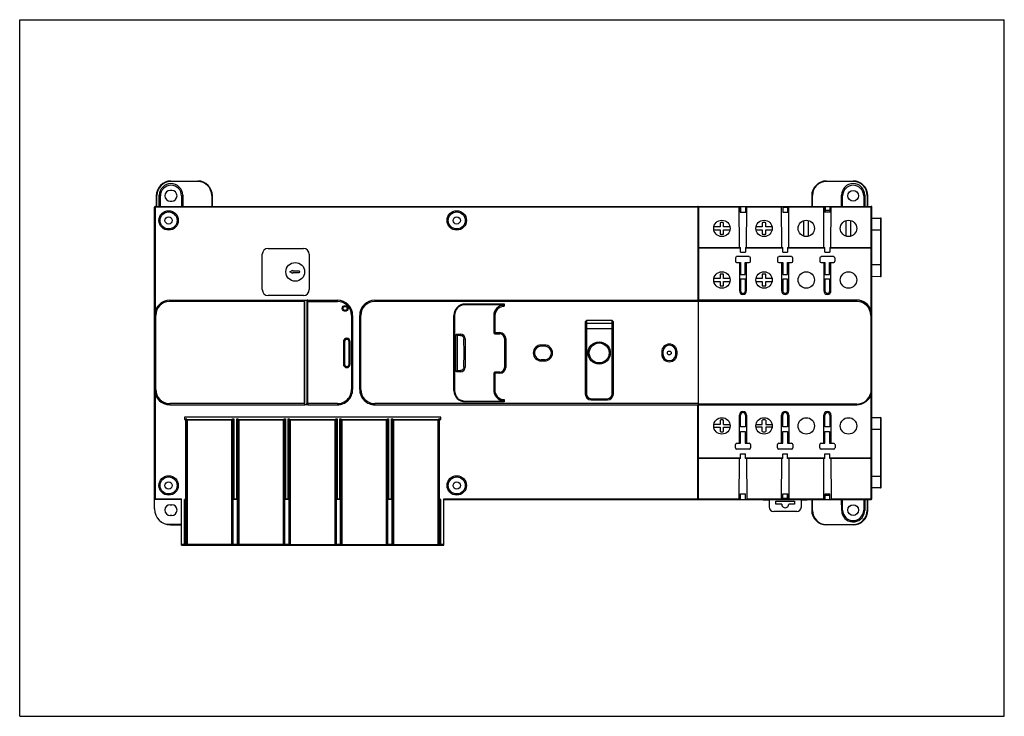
# Model space of a CAD drawing. Header units: millimetres. Extents: x 0 to 420, y 0 to 297.
import ezdxf

# ---------------------------------------------------------------- set-up
doc = ezdxf.new("R2010")
doc.units = ezdxf.units.MM
doc.header["$LTSCALE"] = 23.1
doc.layers.get('0').update_dxf_attribs({"linetype": 'CONTINUOUS'})

msp = doc.modelspace()

# ---------------------------------------------------------------- linework, layer by layer
at = {"color": 7, "linetype": 'Continuous'}
for p, q in [((0, 0), (0, 297)), ((0, 297), (420, 297)), ((420, 0), (420, 297)), ((64.53, 228.22), (75.93, 228.22)), ((344.13, 228.22), (355.53, 228.22)), ((64.83, 224.22), (64.23, 224.22)), ((58.23, 221.92), (58.23, 217.42)), ((59.51, 217.42), (59.53, 222.13)), ((59.53, 222.13), (60.03, 221.92)), ((60.02, 217.42), (60.03, 221.92)), ((64.23, 219.62), (64.83, 219.62)), ((69.54, 222.13), (69.04, 221.92)), ((69.04, 221.92), (69.05, 217.42)), ((69.54, 222.13), (69.55, 217.42)), ((82.23, 217.42), (82.23, 221.92)), ((337.83, 221.92), (337.83, 217.42)), ((350.51, 217.42), (350.53, 222.13)), ((350.53, 222.13), (351.03, 221.92)), ((351.02, 217.42), (351.03, 221.92)), ((360.54, 222.13), (360.04, 221.92)), ((360.04, 221.92), (360.05, 217.42)), ((360.54, 222.13), (360.55, 217.42)), ((361.83, 217.42), (361.83, 221.92)), ((57.53, 88.42), (57.53, 217.12)), ((57.83, 217.42), (363.23, 217.42)), ((289.23, 217.12), (289.24, 177.41)), ((289.53, 217.12), (289.53, 177.43)), ((307.03, 199.92), (306.97, 217.42)), ((307.36, 217.42), (307.36, 214.92)), ((307.36, 214.92), (309.7, 214.92)), ((307.52, 217.42), (307.52, 214.92)), ((309.55, 217.42), (309.55, 214.92)), ((309.7, 217.42), (309.7, 214.92)), ((310.03, 199.92), (310.1, 217.42)), ((325.03, 199.92), (324.97, 217.42)), ((325.54, 217.42), (325.54, 214.92)), ((327.53, 216.92), (325.54, 216.92)), ((325.54, 214.92), (327.7, 214.92)), ((327.53, 217.42), (327.53, 214.92)), ((327.7, 217.42), (327.7, 214.92)), ((328.03, 199.92), (328.1, 217.42)), ((343.03, 199.92), (342.97, 217.42)), ((343.36, 217.42), (343.36, 214.92)), ((345.7, 214.92), (343.36, 214.92)), ((343.52, 217.42), (343.52, 214.92)), ((345.55, 215.62), (343.52, 215.62)), ((345.55, 217.42), (345.55, 214.92)), ((345.7, 217.42), (345.7, 214.92)), ((346.03, 199.92), (346.1, 217.42)), ((363.53, 92.72), (363.53, 217.12)), ((298.78, 210.46), (298.78, 208.62)), ((300.28, 208.62), (300.28, 210.46)), ((316.78, 210.46), (316.78, 208.62)), ((318.28, 208.62), (318.28, 210.46)), ((334.37, 211.32), (334.37, 204.73)), ((336.37, 211.42), (336.37, 204.63)), ((352.37, 211.32), (352.37, 204.73)), ((354.37, 211.42), (354.37, 204.63)), ((363.53, 212.42), (367.23, 212.42)), ((367.53, 187.76), (367.53, 212.12)), ((298.78, 208.62), (296.09, 208.62)), ((296.09, 207.42), (298.78, 207.42)), ((298.78, 207.42), (298.78, 205.59)), ((302.98, 208.62), (300.28, 208.62)), ((300.28, 207.42), (302.98, 207.42)), ((300.28, 205.59), (300.28, 207.42)), ((316.78, 208.62), (314.09, 208.62)), ((314.09, 207.42), (316.78, 207.42)), ((316.78, 207.42), (316.78, 205.59)), ((320.98, 208.62), (318.28, 208.62)), ((318.28, 207.42), (320.98, 207.42)), ((318.28, 205.59), (318.28, 207.42)), ((105.95, 199.48), (121.04, 199.48)), ((289.53, 199.92), (307.51, 199.92)), ((307.51, 197.9), (307.51, 199.92)), ((307.51, 197.9), (309.56, 197.9)), ((309.56, 199.92), (325.51, 199.92)), ((309.56, 199.92), (309.56, 197.9)), ((325.51, 197.9), (325.51, 199.92)), ((325.51, 197.9), (327.56, 197.9)), ((327.56, 199.92), (343.51, 199.92)), ((327.56, 199.92), (327.56, 197.9)), ((343.51, 197.9), (343.51, 199.92)), ((343.51, 197.9), (345.56, 197.9)), ((345.56, 199.92), (363.23, 199.92)), ((345.56, 199.92), (345.56, 197.9)), ((103.45, 181.9), (103.45, 196.98)), ((123.54, 196.98), (123.54, 181.9)), ((305.29, 195.42), (305.29, 194)), ((311.23, 195.97), (305.83, 195.97)), ((305.83, 193.46), (307, 193.46)), ((307, 193.46), (307.5, 193.46)), ((307, 193.46), (307, 181.4)), ((307.5, 193.46), (307.5, 188.37)), ((309.5, 193.46), (310.07, 193.46)), ((309.5, 188.37), (309.5, 193.46)), ((310.07, 193.46), (311.23, 193.46)), ((310.07, 181.4), (310.07, 193.46)), ((311.78, 194), (311.78, 195.42)), ((323.29, 195.42), (323.29, 194)), ((329.23, 195.97), (323.83, 195.97)), ((323.83, 193.46), (325, 193.46)), ((325, 193.46), (325.5, 193.46)), ((325, 193.46), (325, 181.4)), ((325.5, 193.46), (325.5, 188.37)), ((327.5, 193.46), (328.07, 193.46)), ((327.5, 188.37), (327.5, 193.46)), ((328.07, 193.46), (329.23, 193.46)), ((328.07, 181.4), (328.07, 193.46)), ((329.78, 194), (329.78, 195.42)), ((341.29, 195.42), (341.29, 194)), ((347.23, 195.97), (341.83, 195.97)), ((341.83, 193.46), (343, 193.46)), ((343, 193.46), (343.5, 193.46)), ((343, 193.46), (343, 181.4)), ((343.5, 193.46), (343.5, 188.37)), ((345.5, 193.46), (346.07, 193.46)), ((345.5, 188.37), (345.5, 193.46)), ((346.07, 193.46), (347.23, 193.46)), ((346.07, 181.4), (346.07, 193.46)), ((347.78, 194), (347.78, 195.42)), ((115.21, 189.48), (116.54, 190.23)), ((116.54, 188.73), (115.21, 189.48)), ((116.54, 189.73), (116.54, 190.23)), ((119.25, 189.73), (116.54, 189.73)), ((116.54, 188.73), (116.54, 189.23)), ((116.54, 189.23), (119.25, 189.23)), ((367.24, 192.46), (367.24, 187.48)), ((298.78, 186.62), (296.09, 186.62)), ((296.09, 185.42), (298.78, 185.42)), ((298.78, 188.46), (298.78, 186.62)), ((298.78, 185.42), (298.78, 183.59)), ((300.28, 186.62), (300.28, 188.46)), ((302.98, 186.62), (300.28, 186.62)), ((300.28, 185.42), (302.98, 185.42)), ((300.28, 183.59), (300.28, 185.42)), ((307.5, 188.37), (309.5, 188.37)), ((309.57, 186.44), (307.5, 186.44)), ((307.5, 186.44), (307.5, 181.4)), ((309.57, 181.4), (309.57, 186.44)), ((316.78, 186.62), (314.09, 186.62)), ((314.09, 185.42), (316.78, 185.42)), ((316.78, 188.46), (316.78, 186.62)), ((316.78, 185.42), (316.78, 183.59)), ((318.28, 186.62), (318.28, 188.46)), ((320.98, 186.62), (318.28, 186.62)), ((318.28, 185.42), (320.98, 185.42)), ((318.28, 183.59), (318.28, 185.42)), ((325.5, 188.37), (327.5, 188.37)), ((327.57, 186.44), (325.5, 186.44)), ((325.5, 186.44), (325.5, 181.4)), ((327.57, 181.4), (327.57, 186.44)), ((343.5, 188.37), (345.5, 188.37)), ((345.57, 186.44), (343.5, 186.44)), ((343.5, 186.44), (343.5, 181.4)), ((345.57, 181.4), (345.57, 186.44)), ((367.24, 187.46), (363.53, 187.42)), ((367.24, 187.48), (367.24, 187.46)), ((64.03, 177.4), (121.56, 177.4)), ((121.04, 179.4), (105.95, 179.4)), ((121.55, 133.3), (121.55, 176.9)), ((121.62, 177.4), (135.53, 177.4)), ((122.54, 176.9), (122.54, 133.3)), ((151.53, 177.4), (357.03, 177.4)), ((357.03, 177.46), (289.53, 177.46)), ((289.53, 92.72), (289.53, 177.4)), ((206.69, 175.49), (190.03, 175.49)), ((206.69, 175.79), (206.69, 174.8)), ((142.03, 170.9), (142.03, 139.3)), ((145.03, 139.3), (145.03, 170.9)), ((185.47, 170.92), (185.47, 138.92)), ((202.21, 170.82), (202.21, 163.59)), ((202.71, 170.82), (202.71, 163.59)), ((241.23, 168.24), (241.73, 168.77)), ((241.23, 168.24), (241.23, 137.42)), ((252.73, 168.77), (241.73, 168.77)), ((241.73, 168.77), (241.73, 137.42)), ((252.73, 137.42), (252.73, 168.77)), ((252.73, 168.77), (253.23, 168.24)), ((253.23, 137.42), (253.23, 168.24)), ((138.06, 159.72), (138.06, 150.12)), ((138.56, 159.72), (138.56, 150.12)), ((140.51, 150.12), (140.51, 159.72)), ((141.01, 150.12), (141.01, 159.72)), ((186.09, 147.22), (186.09, 162.62)), ((186.18, 162.84), (186.21, 162.8)), ((186.18, 162.84), (186.59, 162.42)), ((186.24, 162.77), (186.28, 162.73)), ((186.33, 162.68), (186.37, 162.64)), ((186.39, 162.92), (187.98, 162.92)), ((186.42, 162.59), (186.48, 162.54)), ((186.53, 162.48), (186.59, 162.42)), ((189.98, 160.94), (190.03, 154.92)), ((202.71, 163.59), (204.79, 163.59)), ((202.71, 163.09), (204.79, 163.09)), ((206.8, 161.07), (206.8, 148.77)), ((207.3, 161.07), (207.3, 148.77)), ((223.94, 158.29), (222.44, 158.29)), ((223.94, 157.79), (222.44, 157.79)), ((273.87, 155.42), (273.87, 154.42)), ((274.37, 155.42), (274.37, 154.42)), ((279.9, 154.42), (279.9, 155.42)), ((280.4, 154.42), (280.4, 155.42)), ((190.03, 154.92), (189.98, 148.91)), ((222.44, 152.06), (223.94, 152.06)), ((222.44, 151.56), (223.94, 151.56)), ((186.18, 147.01), (186.59, 147.42)), ((186.18, 147.01), (186.21, 147.04)), ((186.24, 147.08), (186.28, 147.12)), ((186.33, 147.16), (186.37, 147.21)), ((186.42, 147.26), (186.48, 147.31)), ((186.53, 147.37), (186.59, 147.42)), ((187.98, 146.92), (186.39, 146.92)), ((202.21, 146.26), (202.21, 139.51)), ((204.79, 146.76), (202.71, 146.76)), ((202.71, 146.26), (202.71, 139.48)), ((204.79, 146.26), (202.71, 146.26)), ((206.69, 135.02), (206.69, 134.06)), ((243.73, 135.42), (250.73, 135.42)), ((243.73, 134.92), (250.73, 134.92)), ((64.03, 132.8), (121.56, 132.8)), ((121.56, 132.8), (121.62, 132.84)), ((122.62, 132.86), (122.48, 132.86)), ((122.67, 132.86), (122.62, 132.86)), ((135.53, 133.3), (122.84, 133.3)), ((122.84, 132.8), (135.53, 132.8)), ((151.53, 132.8), (357.03, 132.8)), ((190.03, 134.36), (206.69, 134.36)), ((70.28, 127.53), (70.28, 126.57)), ((179.69, 127.53), (70.28, 127.53)), ((70.28, 126.57), (70.89, 126.57)), ((70.89, 72.92), (70.89, 126.82)), ((71.13, 126.82), (70.89, 126.82)), ((71.13, 73.32), (71.13, 126.82)), ((71.13, 126.57), (71.43, 126.27)), ((71.13, 126.57), (90.83, 126.57)), ((71.25, 126.46), (71.28, 126.42)), ((71.32, 126.39), (71.36, 126.35)), ((71.39, 126.31), (71.43, 126.27)), ((90.5, 126.33), (90.43, 126.27)), ((90.83, 73.32), (90.83, 126.82)), ((90.83, 126.82), (91.38, 126.82)), ((91.08, 72.93), (91.08, 126.82)), ((92.59, 126.82), (93.13, 126.82)), ((92.89, 72.92), (92.89, 126.82)), ((93.13, 73.32), (93.13, 126.82)), ((93.13, 126.57), (112.83, 126.57)), ((93.47, 126.33), (93.53, 126.27)), ((112.83, 126.57), (112.53, 126.27)), ((112.58, 126.31), (112.53, 126.27)), ((112.65, 126.39), (112.61, 126.35)), ((112.72, 126.46), (112.68, 126.42)), ((112.83, 73.22), (112.83, 126.82)), ((112.83, 126.82), (113.38, 126.82)), ((113.08, 72.93), (113.08, 126.82)), ((114.59, 126.82), (115.13, 126.82)), ((114.89, 72.92), (114.89, 126.82)), ((115.13, 73.22), (115.13, 126.82)), ((115.13, 126.57), (115.43, 126.27)), ((115.13, 126.57), (134.83, 126.57)), ((115.25, 126.46), (115.28, 126.42)), ((115.32, 126.39), (115.36, 126.35)), ((115.39, 126.31), (115.43, 126.27)), ((134.83, 126.57), (134.53, 126.27)), ((134.58, 126.31), (134.53, 126.27)), ((134.65, 126.39), (134.61, 126.35)), ((134.72, 126.46), (134.68, 126.42)), ((134.83, 73.22), (134.83, 126.82)), ((134.83, 126.82), (135.38, 126.82)), ((135.08, 72.93), (135.08, 126.82)), ((136.59, 126.82), (137.13, 126.82)), ((136.89, 72.92), (136.89, 126.82)), ((137.13, 73.22), (137.13, 126.82)), ((137.13, 126.57), (137.43, 126.27)), ((137.13, 126.57), (156.83, 126.57)), ((137.25, 126.46), (137.28, 126.42)), ((137.32, 126.39), (137.36, 126.35)), ((137.39, 126.31), (137.43, 126.27)), ((156.83, 126.57), (156.53, 126.27)), ((156.58, 126.31), (156.53, 126.27)), ((156.65, 126.39), (156.61, 126.35)), ((156.72, 126.46), (156.68, 126.42)), ((156.83, 73.22), (156.83, 126.82)), ((156.83, 126.82), (157.38, 126.82)), ((157.08, 72.93), (157.08, 126.82)), ((158.59, 126.82), (159.13, 126.82)), ((158.89, 72.92), (158.89, 126.82)), ((159.13, 73.22), (159.13, 126.82)), ((159.13, 126.57), (159.43, 126.27)), ((159.13, 126.57), (178.83, 126.57)), ((159.25, 126.46), (159.28, 126.42)), ((159.32, 126.39), (159.36, 126.35)), ((159.39, 126.31), (159.43, 126.27)), ((178.83, 126.57), (178.53, 126.27)), ((178.58, 126.31), (178.53, 126.27)), ((178.65, 126.39), (178.61, 126.35)), ((178.72, 126.46), (178.68, 126.42)), ((178.83, 73.22), (178.83, 126.82)), ((179.08, 126.82), (178.83, 126.82)), ((179.08, 72.92), (179.08, 126.82)), ((179.08, 126.57), (179.69, 126.57)), ((179.69, 126.57), (179.69, 127.53)), ((298.78, 126.26), (298.78, 124.42)), ((300.28, 124.42), (300.28, 126.26)), ((307, 116.39), (307, 128.44)), ((307.5, 123.41), (307.5, 128.44)), ((309.57, 128.44), (309.57, 123.41)), ((310.07, 128.44), (310.07, 116.39)), ((316.78, 124.42), (316.78, 126.26)), ((318.28, 126.26), (318.28, 124.42)), ((325, 116.39), (325, 128.44)), ((325.5, 123.41), (325.5, 128.44)), ((327.57, 128.44), (327.57, 123.41)), ((328.07, 128.44), (328.07, 116.39)), ((343, 116.39), (343, 128.44)), ((343.5, 123.41), (343.5, 128.44)), ((345.57, 128.44), (345.57, 123.41)), ((346.07, 128.44), (346.07, 116.39)), ((363.53, 127.42), (367.24, 127.39)), ((367.24, 127.39), (367.24, 127.37)), ((367.24, 127.39), (367.24, 122.39)), ((367.53, 97.72), (367.53, 127.09)), ((298.78, 124.42), (296.09, 124.42)), ((296.09, 123.22), (298.78, 123.22)), ((298.78, 123.22), (298.78, 121.39)), ((300.28, 124.42), (302.98, 124.42)), ((300.28, 123.22), (302.98, 123.22)), ((300.28, 121.39), (300.28, 123.22)), ((309.57, 123.41), (307.5, 123.41)), ((314.09, 124.42), (316.78, 124.42)), ((316.78, 123.22), (314.09, 123.22)), ((316.78, 121.39), (316.78, 123.22)), ((318.28, 124.42), (320.98, 124.42)), ((320.98, 123.22), (318.28, 123.22)), ((318.28, 123.22), (318.28, 121.39)), ((327.57, 123.41), (325.5, 123.41)), ((345.57, 123.41), (343.5, 123.41)), ((307.5, 121.48), (309.5, 121.48)), ((307.5, 116.39), (307.5, 121.48)), ((309.5, 121.48), (309.5, 116.39)), ((325.5, 121.48), (327.5, 121.48)), ((325.5, 116.39), (325.5, 121.48)), ((327.5, 121.48), (327.5, 116.39)), ((343.5, 121.48), (345.5, 121.48)), ((343.5, 116.39), (343.5, 121.48)), ((345.5, 121.48), (345.5, 116.39)), ((305.29, 114.42), (305.29, 115.84)), ((305.83, 116.39), (307.5, 116.39)), ((311.23, 113.88), (305.83, 113.88)), ((309.5, 116.39), (311.23, 116.39)), ((311.78, 115.84), (311.78, 114.42)), ((323.29, 114.42), (323.29, 115.84)), ((323.83, 116.39), (325.5, 116.39)), ((329.23, 113.88), (323.83, 113.88)), ((327.5, 116.39), (329.23, 116.39)), ((329.78, 115.84), (329.78, 114.42)), ((341.29, 114.42), (341.29, 115.84)), ((341.83, 116.39), (343.5, 116.39)), ((347.23, 113.88), (341.83, 113.88)), ((345.5, 116.39), (347.23, 116.39)), ((347.78, 115.84), (347.78, 114.42)), ((307.51, 109.92), (289.53, 109.92)), ((306.97, 92.42), (307.03, 109.92)), ((307.51, 111.95), (309.56, 111.95)), ((307.51, 109.92), (307.51, 111.95)), ((309.56, 109.92), (309.56, 111.95)), ((325.51, 109.92), (309.56, 109.92)), ((310.03, 109.92), (310.1, 92.42)), ((324.97, 92.42), (325.03, 109.92)), ((325.51, 111.95), (327.56, 111.95)), ((325.51, 109.92), (325.51, 111.95)), ((327.56, 109.92), (327.56, 111.95)), ((343.51, 109.92), (327.56, 109.92)), ((328.03, 109.92), (328.1, 92.42)), ((342.97, 92.42), (343.03, 109.92)), ((343.51, 111.95), (345.56, 111.95)), ((343.51, 109.92), (343.51, 111.95)), ((345.56, 109.92), (345.56, 111.95)), ((363.23, 109.92), (345.56, 109.92)), ((346.03, 109.92), (346.1, 92.42)), ((367.23, 97.42), (363.53, 97.42)), ((68.98, 92.42), (57.83, 92.42)), ((69.05, 72.92), (68.98, 92.72)), ((70.28, 72.92), (70.28, 92.42)), ((70.89, 92.42), (70.28, 92.42)), ((91.08, 92.42), (91.38, 92.72)), ((92.89, 92.42), (91.08, 92.42)), ((91.2, 92.54), (91.23, 92.57)), ((91.26, 92.61), (91.3, 92.65)), ((91.34, 92.68), (91.38, 92.72)), ((92.89, 92.42), (92.59, 92.72)), ((92.63, 92.68), (92.59, 92.72)), ((113.08, 92.42), (113.38, 92.72)), ((114.89, 92.42), (113.08, 92.42)), ((113.2, 92.54), (113.23, 92.57)), ((113.26, 92.61), (113.3, 92.65)), ((113.34, 92.68), (113.38, 92.72)), ((114.89, 92.42), (114.59, 92.72)), ((114.63, 92.68), (114.59, 92.72)), ((114.71, 92.61), (114.67, 92.64)), ((114.77, 92.54), (114.74, 92.57)), ((135.08, 92.42), (135.38, 92.72)), ((136.89, 92.42), (135.08, 92.42)), ((135.2, 92.54), (135.23, 92.57)), ((135.26, 92.61), (135.3, 92.65)), ((135.34, 92.68), (135.38, 92.72)), ((136.89, 92.42), (136.59, 92.72)), ((136.63, 92.68), (136.59, 92.72)), ((136.71, 92.61), (136.67, 92.64)), ((136.77, 92.54), (136.74, 92.57)), ((157.08, 92.42), (157.38, 92.72)), ((158.89, 92.42), (157.08, 92.42)), ((157.2, 92.54), (157.23, 92.57)), ((157.26, 92.61), (157.3, 92.65)), ((157.34, 92.68), (157.38, 92.72)), ((158.89, 92.42), (158.59, 92.72)), ((158.63, 92.68), (158.59, 92.72)), ((158.71, 92.61), (158.67, 92.64)), ((158.77, 92.54), (158.74, 92.57)), ((179.69, 92.42), (179.08, 92.42)), ((179.69, 72.92), (179.69, 92.42)), ((180.92, 72.92), (180.99, 92.72)), ((180.98, 92.42), (363.23, 92.42)), ((307.52, 94.92), (309.55, 94.92)), ((307.52, 92.42), (307.52, 94.92)), ((309.55, 92.42), (309.55, 94.92)), ((317.15, 92.25), (317.15, 92.42)), ((317.63, 92.42), (317.64, 92.25)), ((319.64, 92.42), (319.64, 89.25)), ((325.54, 94.92), (327.7, 94.92)), ((325.54, 92.42), (325.54, 94.92)), ((327.53, 92.92), (325.54, 92.92)), ((327.53, 92.42), (327.53, 94.92)), ((327.7, 92.42), (327.7, 94.92)), ((333.42, 89.27), (333.42, 92.42)), ((335.42, 92.42), (335.42, 92.26)), ((335.91, 92.25), (335.91, 92.42)), ((337.83, 92.42), (337.83, 87.92)), ((343.52, 94.92), (345.55, 94.92)), ((343.52, 92.42), (343.52, 94.92)), ((343.52, 94.22), (345.55, 94.22)), ((345.55, 92.42), (345.55, 94.92)), ((350.63, 87.76), (350.61, 92.42)), ((351.03, 87.93), (351.02, 92.42)), ((360.05, 92.42), (360.04, 87.93)), ((360.45, 92.42), (360.44, 87.76)), ((361.83, 87.92), (361.83, 92.42)), ((64.23, 90.22), (64.83, 90.22)), ((317.15, 92.25), (319.64, 92.25)), ((322.54, 91.71), (330.54, 91.72)), ((322.54, 90.41), (322.54, 91.71)), ((325.04, 90.41), (322.54, 90.41)), ((330.54, 90.42), (328.04, 90.41)), ((330.54, 91.72), (330.54, 90.42)), ((333.42, 92.28), (335.91, 92.25)), ((64.83, 85.62), (64.23, 85.62)), ((331.44, 87.28), (321.64, 87.25)), ((64.33, 81.62), (69.02, 81.62)), ((355.53, 81.62), (344.13, 81.62)), ((69.05, 72.92), (180.92, 72.92)), ((0, 0), (420, 0))]:
    msp.add_line(p, q, dxfattribs=at)
at = {"color": 9, "linetype": 'Continuous'}
for p, q in [((64.53, 228.22), (64.53, 228.05)), ((75.93, 228.05), (64.53, 228.05)), ((75.93, 228.05), (75.93, 228.22)), ((344.13, 228.22), (344.13, 228.05)), ((355.53, 228.05), (344.13, 228.05)), ((355.53, 228.05), (355.53, 228.22)), ((58.53, 217.42), (58.53, 222.05)), ((81.93, 222.05), (81.93, 217.42)), ((338.13, 217.42), (338.13, 222.05)), ((361.53, 222.05), (361.53, 217.42)), ((306.97, 217.12), (57.54, 217.12)), ((57.83, 217.42), (57.83, 172.85)), ((289.23, 217.12), (289.23, 217.42)), ((324.97, 217.12), (310.1, 217.12)), ((342.97, 217.12), (328.1, 217.12)), ((363.53, 217.12), (346.1, 217.12)), ((363.23, 172.91), (363.23, 217.42)), ((367.23, 212.42), (367.23, 212.4)), ((367.23, 212.42), (367.24, 207.86)), ((363.53, 207.42), (367.53, 207.42)), ((367.24, 207.86), (367.24, 207.42)), ((367.24, 207.42), (367.24, 192.46)), ((307.51, 199.62), (289.53, 199.62)), ((325.51, 199.62), (309.56, 199.62)), ((343.51, 199.62), (327.56, 199.62)), ((363.53, 199.62), (345.56, 199.62)), ((367.24, 192.46), (363.53, 192.42)), ((367.53, 192.46), (367.24, 192.46)), ((64.03, 177.4), (64.03, 176.9)), ((121.55, 176.9), (64.03, 176.9)), ((121.62, 132.84), (121.62, 177.4)), ((122.54, 176.9), (135.53, 176.9)), ((122.62, 177.4), (122.62, 177.3)), ((122.84, 177.07), (122.84, 176.99)), ((122.84, 176.99), (122.84, 176.9)), ((122.84, 133.3), (122.84, 176.9)), ((135.53, 176.9), (135.53, 177.4)), ((151.53, 177.4), (151.53, 176.9)), ((357.03, 176.9), (151.53, 176.9)), ((357.03, 177.42), (357.03, 177.46)), ((357.03, 176.9), (357.03, 177.4)), ((190.03, 175.79), (190.03, 175.49)), ((190.03, 175.79), (206.69, 175.79)), ((58.03, 170.9), (57.53, 170.9)), ((58.03, 139.3), (58.03, 170.9)), ((141.53, 170.9), (141.53, 139.3)), ((142.03, 170.9), (141.53, 170.9)), ((145.53, 170.9), (145.03, 170.9)), ((145.53, 139.3), (145.53, 170.9)), ((185.17, 138.92), (185.17, 170.92)), ((185.47, 170.92), (185.17, 170.92)), ((202.71, 170.82), (202.21, 170.82)), ((363.53, 170.9), (363.03, 170.9)), ((363.03, 170.9), (363.03, 137.74)), ((241.73, 167.57), (241.23, 167.1)), ((253.23, 165.23), (241.23, 165.23)), ((241.73, 167.57), (252.73, 167.57)), ((252.73, 167.57), (253.23, 167.1)), ((138.06, 159.72), (138.56, 159.72)), ((140.51, 159.72), (141.01, 159.72)), ((186.59, 162.42), (186.59, 147.42)), ((187.98, 162.42), (186.59, 162.42)), ((187.98, 162.42), (187.98, 162.92)), ((189.53, 154.92), (189.48, 160.94)), ((189.98, 160.94), (189.48, 160.94)), ((202.71, 163.59), (202.21, 163.59)), ((202.71, 163.59), (202.71, 163.09)), ((204.79, 163.59), (204.79, 163.09)), ((207.3, 161.07), (206.8, 161.07)), ((222.44, 158.29), (222.44, 157.79)), ((223.94, 158.29), (223.94, 157.79)), ((274.37, 155.42), (273.87, 155.42)), ((280.4, 155.42), (279.9, 155.42)), ((189.48, 148.92), (189.53, 154.92)), ((222.44, 152.06), (222.44, 151.56)), ((223.94, 151.56), (223.94, 152.06)), ((273.87, 154.42), (274.37, 154.42)), ((279.9, 154.42), (280.4, 154.42)), ((138.56, 150.12), (138.06, 150.12)), ((141.01, 150.12), (140.51, 150.12)), ((186.59, 147.42), (187.98, 147.42)), ((187.98, 146.92), (187.98, 147.42)), ((189.48, 148.91), (189.98, 148.91)), ((206.8, 148.77), (207.3, 148.77)), ((202.71, 146.26), (202.21, 146.26)), ((202.71, 146.26), (202.71, 146.76)), ((204.79, 146.26), (204.79, 146.76)), ((58.03, 139.3), (57.53, 139.3)), ((142.03, 139.3), (141.53, 139.3)), ((145.53, 139.3), (145.03, 139.3)), ((185.17, 138.92), (185.47, 138.92)), ((57.83, 137.37), (57.83, 92.43)), ((241.73, 137.42), (241.23, 137.42)), ((243.73, 135.42), (243.73, 134.92)), ((250.73, 134.92), (250.73, 135.42)), ((252.73, 137.42), (253.23, 137.42)), ((363.03, 137.74), (363.32, 137.66)), ((363.23, 92.42), (363.23, 137.37)), ((64.03, 132.8), (64.03, 133.3)), ((121.55, 133.3), (64.03, 133.3)), ((122.84, 133.3), (122.54, 133.3)), ((122.62, 132.9), (122.62, 132.86)), ((135.53, 133.3), (135.53, 132.8)), ((151.53, 132.8), (151.53, 133.3)), ((289.53, 133.3), (151.53, 133.3)), ((190.03, 134.36), (190.03, 134.06)), ((206.69, 134.06), (190.03, 134.06)), ((289.23, 92.42), (289.23, 132.8)), ((357.03, 133.1), (289.53, 133.1)), ((357.03, 133.1), (357.03, 132.8)), ((71.43, 126.27), (71.43, 73.32)), ((90.43, 126.27), (71.43, 126.27)), ((90.43, 72.92), (90.43, 126.27)), ((91.38, 126.82), (91.38, 92.72)), ((92.59, 92.72), (92.59, 126.82)), ((93.53, 126.27), (93.53, 72.92)), ((112.53, 126.27), (93.53, 126.27)), ((112.53, 72.92), (112.53, 126.27)), ((113.38, 126.82), (113.38, 92.72)), ((114.59, 92.72), (114.59, 126.82)), ((115.43, 126.27), (115.43, 72.93)), ((134.53, 126.27), (115.43, 126.27)), ((134.53, 72.92), (134.53, 126.27)), ((135.38, 126.82), (135.38, 92.72)), ((136.59, 92.72), (136.59, 126.82)), ((137.43, 126.27), (137.43, 72.93)), ((156.53, 126.27), (137.43, 126.27)), ((156.53, 72.92), (156.53, 126.27)), ((157.38, 126.82), (157.38, 92.72)), ((158.59, 92.72), (158.59, 126.82)), ((159.43, 126.27), (159.43, 72.93)), ((178.53, 126.27), (159.43, 126.27)), ((178.53, 72.92), (178.53, 126.27)), ((363.53, 122.42), (367.24, 122.39)), ((367.24, 122.39), (367.23, 97.44)), ((367.24, 122.39), (367.53, 122.39)), ((289.53, 110.22), (307.51, 110.22)), ((309.56, 110.22), (325.51, 110.22)), ((327.56, 110.22), (343.51, 110.22)), ((345.56, 110.22), (363.53, 110.22)), ((363.53, 102.42), (367.53, 102.42)), ((367.23, 97.44), (367.23, 97.42)), ((57.53, 92.72), (68.98, 92.72)), ((91.38, 92.72), (92.59, 92.72)), ((113.38, 92.72), (114.59, 92.72)), ((135.38, 92.72), (136.59, 92.72)), ((157.38, 92.72), (158.59, 92.72)), ((180.99, 92.72), (306.97, 92.72)), ((310.1, 92.72), (324.97, 92.72)), ((328.1, 92.72), (342.97, 92.72)), ((338.13, 87.8), (338.13, 92.42)), ((346.1, 92.72), (363.53, 92.72)), ((361.53, 92.42), (361.53, 87.8)), ((350.63, 87.76), (351.03, 87.93)), ((360.44, 87.76), (360.04, 87.93)), ((69.02, 81.8), (62.81, 81.8)), ((344.13, 81.8), (355.53, 81.8)), ((344.13, 81.8), (344.13, 81.62)), ((355.53, 81.62), (355.53, 81.8)), ((69.05, 73.32), (70.28, 73.32)), ((71.13, 73.32), (90.83, 73.32)), ((91.08, 73.42), (92.89, 73.42)), ((93.13, 73.32), (112.83, 73.32)), ((113.08, 73.42), (114.89, 73.42)), ((115.13, 73.22), (134.83, 73.22)), ((135.08, 73.42), (136.89, 73.42)), ((137.13, 73.22), (156.83, 73.22)), ((157.08, 73.42), (158.89, 73.42)), ((159.13, 73.22), (178.83, 73.22)), ((179.69, 73.42), (180.92, 73.42))]:
    msp.add_line(p, q, dxfattribs=at)
at = {"color": 7, "linetype": 'Continuous'}
for points in [[(71.13, 126.57), (71.14, 126.57), (71.15, 126.56), (71.16, 126.55), (71.18, 126.53), (71.2, 126.51)], [(112.83, 126.57), (112.83, 126.57), (112.82, 126.56), (112.81, 126.55), (112.79, 126.53), (112.77, 126.51)], [(115.13, 126.57), (115.14, 126.57), (115.15, 126.56), (115.16, 126.55), (115.18, 126.53), (115.2, 126.51)], [(134.83, 126.57), (134.83, 126.57), (134.82, 126.56), (134.81, 126.55), (134.79, 126.53), (134.77, 126.51)], [(137.13, 126.57), (137.14, 126.57), (137.15, 126.56), (137.16, 126.55), (137.18, 126.53), (137.2, 126.51)], [(156.83, 126.57), (156.83, 126.57), (156.82, 126.56), (156.81, 126.55), (156.79, 126.53), (156.77, 126.51)], [(159.13, 126.57), (159.14, 126.57), (159.15, 126.56), (159.16, 126.55), (159.18, 126.53), (159.2, 126.51)], [(178.83, 126.57), (178.83, 126.57), (178.82, 126.56), (178.81, 126.55), (178.79, 126.53), (178.77, 126.51)], [(91.08, 92.42), (91.08, 92.43), (91.09, 92.43), (91.1, 92.45), (91.12, 92.46), (91.14, 92.49)], [(92.77, 92.54), (92.74, 92.57), (92.71, 92.61), (92.67, 92.64)], [(92.89, 92.42), (92.89, 92.43), (92.88, 92.43), (92.87, 92.45), (92.85, 92.46), (92.83, 92.49)], [(113.08, 92.42), (113.08, 92.43), (113.09, 92.43), (113.1, 92.45), (113.12, 92.46), (113.14, 92.49)], [(114.89, 92.42), (114.89, 92.43), (114.88, 92.43), (114.87, 92.45), (114.85, 92.46), (114.83, 92.49)], [(135.08, 92.42), (135.08, 92.43), (135.09, 92.43), (135.1, 92.45), (135.12, 92.46), (135.14, 92.49)], [(136.89, 92.42), (136.89, 92.43), (136.88, 92.43), (136.87, 92.45), (136.85, 92.46), (136.83, 92.49)], [(157.08, 92.42), (157.08, 92.43), (157.09, 92.43), (157.1, 92.45), (157.12, 92.46), (157.14, 92.49)], [(158.89, 92.42), (158.89, 92.43), (158.88, 92.43), (158.87, 92.45), (158.85, 92.46), (158.83, 92.49)]]:
    msp.add_lwpolyline(points, dxfattribs=at)
for centre, radius in [((355.53, 221.92), 2.3), ((63.53, 211.42), 3.64), ((186.43, 211.42), 3.64), ((63.53, 211.42), 1.55), ((186.43, 211.42), 1.55), ((299.53, 208.02), 3.5), ((317.53, 208.02), 3.5), ((335.53, 208.02), 3.5), ((353.53, 208.02), 3.5), ((117.54, 189.48), 4), ((299.53, 186.02), 3.5), ((317.53, 186.02), 3.5), ((335.53, 186.02), 3.5), ((353.53, 186.02), 3.5), ((138.83, 173.92), 1.25), ((138.83, 173.92), 0.85), ((247.19, 154.92), 4.75), ((247.19, 154.92), 4.25), ((277.09, 154.92), 0.802), ((299.53, 123.82), 3.5), ((317.53, 123.82), 3.5), ((335.53, 123.82), 3.5), ((353.53, 123.82), 3.5), ((63.53, 98.42), 3.64), ((186.43, 98.42), 3.64), ((63.53, 98.42), 1.55), ((186.43, 98.42), 1.55), ((355.53, 87.92), 2.3)]:
    msp.add_circle(centre, radius, dxfattribs=at)
at = {"color": 9, "linetype": 'Continuous'}
for centre in [(63.53, 211.42), (186.43, 211.42), (63.53, 98.42), (186.43, 98.42)]:
    msp.add_circle(centre, 4.14, dxfattribs=at)
at = {"color": 7, "linetype": 'Continuous'}
for centre, radius, start, end in [((64.53, 221.92), 6.3, 90, 180), ((64.53, 222.11), 5, 0.2309, 179.7691), ((75.93, 221.92), 6.3, 0, 90), ((344.13, 221.92), 6.3, 90, 180), ((355.53, 222.11), 5, 0.2309, 179.7691), ((355.53, 221.92), 6.3, 0, 90), ((64.53, 221.9), 4.5, 0.2363, 179.7546), ((64.23, 221.92), 2.3, 90, 270), ((64.83, 221.92), 2.3, 270, 90), ((355.53, 221.9), 4.5, 0.2363, 179.7546), ((57.83, 217.12), 0.3, 90, 180), ((289.23, 217.12), 0.3, 0, 90), ((363.23, 217.12), 0.3, 0, 90), ((299.53, 208.02), 2.55, 72.8954, 107.1046), ((317.53, 208.02), 2.55, 72.8954, 107.1046), ((367.23, 212.12), 0.3, 0, 90.0014), ((299.53, 208.02), 2.55, 252.8954, 287.1046), ((317.53, 208.02), 2.55, 252.8954, 287.1046), ((105.95, 196.98), 2.5, 90, 180), ((121.04, 196.98), 2.5, 0, 90), ((363.23, 199.62), 0.3, 0, 90), ((305.83, 195.42), 0.547, 90, 180), ((305.83, 194), 0.547, 180, 270), ((311.23, 195.42), 0.547, 0, 90), ((311.23, 194), 0.547, 270, 360), ((323.83, 195.42), 0.547, 90, 180), ((323.83, 194), 0.547, 180, 270), ((329.23, 195.42), 0.547, 0, 90), ((329.23, 194), 0.547, 270, 360), ((341.83, 195.42), 0.547, 90, 180), ((341.83, 194), 0.547, 180, 270), ((347.23, 195.42), 0.547, 0, 90), ((347.23, 194), 0.547, 270, 360), ((119.25, 189.48), 0.25, 270, 90), ((299.53, 186.02), 2.55, 72.8954, 107.1046), ((317.53, 186.02), 2.55, 72.8954, 107.1046), ((367.23, 187.76), 0.3, 270.5002, 360), ((105.95, 181.9), 2.5, 180, 270), ((121.04, 181.9), 2.5, 270, 360), ((299.53, 186.02), 2.55, 252.8954, 287.1046), ((308.53, 181.4), 1.53, 180, 360), ((308.53, 181.4), 1.03, 180, 360), ((317.53, 186.02), 2.55, 252.8954, 287.1046), ((326.53, 181.4), 1.53, 180, 360), ((326.53, 181.4), 1.03, 180, 360), ((344.53, 181.4), 1.53, 180, 360), ((344.53, 181.4), 1.03, 180, 360), ((64.03, 170.9), 6.5, 90, 180), ((122.84, 177.1), 0.3, 89.9994, 150.5021), ((135.53, 170.9), 6.5, 0, 90), ((151.53, 170.9), 6.5, 90, 180), ((357.03, 170.9), 6.5, 0, 90), ((190.03, 170.92), 4.56, 90, 180), ((206.69, 170.82), 4.47, 90, 180), ((206.69, 170.82), 3.97, 90, 180.024), ((357.05, 170.96), 6.48, 6.3304, 17.5102), ((357.09, 170.97), 6.45, 2.1729, 6.3271), ((357.11, 170.97), 6.43, 0.0003, 2.1704), ((139.53, 159.72), 1.47, 0, 180), ((139.53, 159.72), 0.974, 0, 180), ((187.98, 160.92), 2, 0.5, 90), ((202.71, 163.59), 0.5, 180, 270), ((204.79, 161.07), 2.52, 0, 90), ((204.79, 161.07), 2.02, 0, 90), ((222.44, 154.92), 3.37, 90, 270), ((222.44, 154.92), 2.87, 90, 270), ((223.94, 154.92), 3.37, 270, 90), ((223.94, 154.92), 2.87, 270, 90), ((277.13, 155.42), 3.27, 0, 180), ((277.13, 155.42), 2.77, 0, 180), ((277.13, 154.42), 3.27, 180, 360), ((277.13, 154.42), 2.77, 180, 360), ((139.53, 150.12), 1.47, 180, 360), ((139.53, 150.12), 0.974, 180, 360), ((187.98, 148.92), 2, 270, 359.5), ((204.79, 148.77), 2.52, 270, 360), ((204.79, 148.77), 2.02, 270, 360), ((202.71, 146.26), 0.5, 90, 180), ((64.03, 139.3), 6.5, 179.9979, 269.9978), ((135.53, 139.3), 6.5, 270.0022, 0.0023), ((151.53, 139.3), 6.5, 179.9977, 269.9978), ((190.03, 138.92), 4.56, 180, 270), ((206.69, 139.02), 4.5, 173.8095, 270), ((206.69, 139.02), 4, 173.4336, 270), ((357, 139.31), 6.54, 345.4501, 359.9811), ((243.73, 137.42), 2.5, 180, 270), ((243.73, 137.42), 2, 180, 270), ((250.73, 137.42), 2.5, 270, 360), ((250.73, 137.42), 2, 270, 360), ((357.03, 139.3), 6.5, 270.0034, 345.4084), ((122.6, 64.01), 68.84, 90.0941, 90.2989), ((299.53, 123.82), 2.55, 72.8954, 107.1046), ((308.53, 128.44), 1.53, 0, 180), ((308.53, 128.44), 1.03, 0, 180), ((317.53, 123.82), 2.55, 72.8954, 107.1046), ((326.53, 128.44), 1.53, 0, 180), ((326.53, 128.44), 1.03, 0, 180), ((344.53, 128.44), 1.53, 0, 180), ((344.53, 128.44), 1.03, 0, 180), ((367.23, 127.09), 0.3, 0, 89.4999), ((299.53, 123.82), 2.55, 252.8954, 287.1046), ((317.53, 123.82), 2.55, 252.8954, 287.1046), ((305.83, 115.84), 0.547, 90, 180), ((305.83, 114.42), 0.547, 180, 270), ((311.23, 115.84), 0.547, 0, 90), ((311.23, 114.42), 0.547, 270, 360), ((323.83, 115.84), 0.547, 90, 180), ((323.83, 114.42), 0.547, 180, 270), ((329.23, 115.84), 0.547, 0, 90), ((329.23, 114.42), 0.547, 270, 360), ((341.83, 115.84), 0.547, 90, 180), ((341.83, 114.42), 0.547, 180, 270), ((347.23, 115.84), 0.547, 0, 90), ((347.23, 114.42), 0.547, 270, 360), ((363.23, 110.22), 0.3, 270, 360), ((367.23, 97.72), 0.3, 269.9998, 360), ((57.83, 92.72), 0.3, 180, 270), ((289.23, 92.72), 0.3, 270, 360), ((363.23, 92.72), 0.3, 270, 360), ((64.33, 88.42), 6.8, 180, 270), ((64.23, 87.92), 2.3, 90, 270), ((64.83, 87.92), 2.3, 270, 90), ((321.64, 89.25), 2, 180.004, 270.0011), ((344.13, 87.92), 6.3, 180, 270), ((355.53, 87.78), 4.9, 180.2338, 353.5168), ((355.53, 87.94), 4.5, 180.2363, 359.7546), ((355.53, 87.92), 6.3, 270, 360), ((355.56, 87.78), 4.88, 353.4632, 359.7473), ((71.53, 73.32), 0.4, 180, 270), ((90.43, 73.32), 0.4, 270, 360), ((93.53, 73.32), 0.4, 180, 270), ((112.53, 73.22), 0.3, 270, 360), ((115.43, 73.22), 0.3, 180, 270), ((134.53, 73.22), 0.3, 270, 360), ((137.43, 73.22), 0.3, 180, 270), ((156.53, 73.22), 0.3, 270, 360), ((159.43, 73.22), 0.3, 180, 270), ((178.53, 73.22), 0.3, 270, 360)]:
    msp.add_arc(centre, radius, start, end, dxfattribs=at)
at = {"color": 9, "linetype": 'Continuous'}
for centre, radius, start, end in [((64.54, 222.06), 5.99, 90.0104, 179.9903), ((75.93, 222.06), 5.99, 0.0038, 89.9878), ((344.14, 222.06), 5.99, 90.0104, 179.9903), ((355.53, 222.06), 5.99, 0.0038, 89.9878), ((64.03, 170.9), 6, 90, 180), ((135.53, 170.9), 6, 0, 90), ((151.53, 170.9), 6, 90, 180), ((357.03, 170.9), 6, 0, 90), ((190.03, 170.92), 4.86, 90, 180), ((64.03, 139.3), 6, 179.9916, 269.9984), ((151.53, 139.3), 6, 179.9927, 269.9986), ((190.03, 138.92), 4.86, 180, 270), ((357.03, 139.3), 6.2, 270.0026, 345.4109), ((358.62, 140.52), 5.22, 327.7786, 329.6541), ((184.2, 133.3), 61.36, 179.9952, 180.2975), ((344.14, 87.79), 5.99, 180.0038, 269.9878), ((355.53, 87.79), 5.99, 270.0104, 359.9903)]:
    msp.add_arc(centre, radius, start, end, dxfattribs=at)
at = {"color": 7, "linetype": 'Continuous'}
for centre, major_axis, ratio, start_param, end_param in [((121.56, 176.9), (0, 0.5), 0.017455, 0, 1.570796), ((357.03, 170.96), (0, 6.5), 0.999657, -1.265794, 0), ((121.56, 133.3), (0, 0.5), 0.017455, -4.712389, -3.128715), ((326.54, 90.41), (1.5, 0), 0.999962, -3.141542, 0.000076), ((331.44, 89.27), (1.98, 0), 0.999962, -1.57072, 0.000076)]:
    msp.add_ellipse(centre, major_axis=major_axis, ratio=ratio, start_param=start_param, end_param=end_param, dxfattribs=at)
at = {"color": 9, "linetype": 'Continuous'}
for points, knots in [([(58.53, 222.05), (58.49, 222.05), (58.42, 222.04), (58.31, 222.02), (58.23, 221.97), (58.23, 221.92)], [0, 0, 0, 0, 0.361903, 0.633468, 1, 1, 1, 1]), ([(82.23, 221.92), (82.23, 221.97), (82.15, 222.02), (82.05, 222.04), (81.98, 222.05), (81.93, 222.05)], [0, 0, 0, 0, 0.366532, 0.638097, 1, 1, 1, 1]), ([(338.13, 222.05), (338.09, 222.05), (338.02, 222.04), (337.91, 222.02), (337.83, 221.97), (337.83, 221.92)], [0, 0, 0, 0, 0.361903, 0.633468, 1, 1, 1, 1]), ([(361.83, 221.92), (361.83, 221.97), (361.75, 222.02), (361.65, 222.04), (361.58, 222.05), (361.53, 222.05)], [0, 0, 0, 0, 0.366532, 0.638097, 1, 1, 1, 1]), ([(122.84, 177.4), (122.84, 177.4), (122.84, 177.39), (122.84, 177.38), (122.84, 177.35), (122.84, 177.31), (122.84, 177.26), (122.84, 177.18), (122.84, 177.12), (122.84, 177.07)], [0, 0, 0, 0, 0.017986, 0.070738, 0.156782, 0.274552, 0.421399, 0.59376, 1, 1, 1, 1]), ([(187.98, 162.42), (188.17, 162.42), (188.57, 162.35), (189.06, 162.02), (189.4, 161.52), (189.48, 161.13), (189.48, 160.94)], [0, 0, 0, 0, 0.25005, 0.500058, 0.750016, 1, 1, 1, 1]), ([(189.48, 148.92), (189.48, 148.72), (189.4, 148.33), (189.07, 147.83), (188.57, 147.5), (188.18, 147.42), (187.98, 147.42)], [0, 0, 0, 0, 0.25005, 0.500058, 0.750016, 1, 1, 1, 1]), ([(363.12, 137.88), (363.25, 138.1), (363.46, 138.56), (363.53, 139.06), (363.53, 139.3)], [0, 0, 0, 0, 0.51278, 1, 1, 1, 1]), ([(122.84, 132.98), (122.84, 132.95), (122.84, 132.91), (122.84, 132.86), (122.84, 132.83), (122.84, 132.81), (122.84, 132.81), (122.84, 132.8), (122.84, 132.8)], [0, 0, 0, 0, 0.421488, 0.737184, 0.8505, 0.9327, 0.982831, 1, 1, 1, 1]), ([(337.83, 87.92), (337.83, 87.88), (337.91, 87.83), (338.02, 87.8), (338.09, 87.8), (338.13, 87.8)], [0, 0, 0, 0, 0.366532, 0.638097, 1, 1, 1, 1]), ([(361.53, 87.8), (361.58, 87.8), (361.65, 87.8), (361.75, 87.83), (361.83, 87.88), (361.83, 87.92)], [0, 0, 0, 0, 0.361903, 0.633468, 1, 1, 1, 1]), ([(71.43, 73.32), (71.43, 73.26), (71.44, 73.15), (71.46, 73.04), (71.48, 72.99)], [0, 0, 0, 0, 0.564866, 1, 1, 1, 1]), ([(71.48, 72.99), (71.48, 72.98), (71.49, 72.95), (71.52, 72.92), (71.53, 72.92)], [0, 0, 0, 0, 0.355679, 1, 1, 1, 1])]:
    msp.add_open_spline(points, degree=3, knots=knots, dxfattribs=at)
at = {"color": 7, "linetype": 'Continuous'}
for points, knots in [([(122.54, 177.1), (122.54, 177.11), (122.55, 177.16), (122.56, 177.21), (122.58, 177.25)], [0, 0, 0, 0, 0.171413, 1, 1, 1, 1]), ([(122.54, 177.09), (122.54, 177.09), (122.54, 177.08), (122.54, 177.07), (122.54, 177.06)], [0, 0, 0, 0, 0.172022, 1, 1, 1, 1]), ([(122.54, 177.06), (122.54, 177.05), (122.54, 176.99), (122.54, 176.94), (122.54, 176.9)], [0, 0, 0, 0, 0.202449, 1, 1, 1, 1]), ([(189.53, 154.92), (189.6, 154.92), (189.69, 154.92), (189.81, 154.93), (189.88, 154.93), (189.94, 154.93), (189.99, 154.93), (190.01, 154.92), (190.02, 154.93), (190.03, 154.92), (190.03, 154.92), (190.03, 154.92)], [0, 0, 0, 0, 0.382133, 0.555609, 0.707115, 0.831414, 0.9236, 0.956582, 0.98047, 0.995011, 1, 1, 1, 1]), ([(135.53, 133.3), (135.92, 133.3), (136.71, 133.38), (138.21, 133.83), (139.88, 134.95), (141, 136.62), (141.45, 138.12), (141.53, 138.91), (141.53, 139.3)], [0, 0, 0, 0, 0.125271, 0.2506, 0.5, 0.749399, 0.874731, 1, 1, 1, 1]), ([(202.21, 139.51), (202.25, 139.5), (202.36, 139.49), (202.53, 139.5), (202.65, 139.49), (202.71, 139.48)], [0, 0, 0, 0, 0.250359, 0.62492, 1, 1, 1, 1]), ([(122.24, 132.86), (122.16, 132.86), (122.04, 132.85), (121.89, 132.85), (121.8, 132.85), (121.73, 132.85), (121.67, 132.85), (121.64, 132.84), (121.62, 132.85), (121.62, 132.84)], [0, 0, 0, 0, 0.402085, 0.572911, 0.718745, 0.836654, 0.923851, 0.978619, 1, 1, 1, 1]), ([(122.84, 132.8), (122.78, 132.8), (122.66, 132.84), (122.55, 132.98), (122.54, 133.15), (122.54, 133.25), (122.54, 133.3)], [0, 0, 0, 0, 0.275778, 0.551104, 0.753083, 1, 1, 1, 1]), ([(90.7, 126.5), (90.69, 126.49), (90.62, 126.43), (90.55, 126.37), (90.5, 126.33)], [0, 0, 0, 0, 0.229932, 1, 1, 1, 1]), ([(90.82, 126.57), (90.81, 126.57), (90.78, 126.56), (90.76, 126.54), (90.74, 126.53)], [0, 0, 0, 0, 0.378096, 1, 1, 1, 1]), ([(93.15, 126.57), (93.16, 126.57), (93.19, 126.56), (93.21, 126.54), (93.23, 126.53)], [0, 0, 0, 0, 0.377986, 1, 1, 1, 1]), ([(93.27, 126.5), (93.28, 126.49), (93.35, 126.43), (93.42, 126.37), (93.47, 126.33)], [0, 0, 0, 0, 0.230002, 1, 1, 1, 1])]:
    msp.add_open_spline(points, degree=3, knots=knots, dxfattribs=at)
for points in [[(186.09, 162.62), (186.09, 162.7), (186.12, 162.78), (186.18, 162.84)], [(186.18, 162.84), (186.23, 162.89), (186.31, 162.92), (186.39, 162.92)], [(186.18, 147.01), (186.12, 147.07), (186.09, 147.15), (186.09, 147.22)], [(186.39, 146.92), (186.31, 146.92), (186.23, 146.96), (186.18, 147.01)], [(90.74, 126.53), (90.73, 126.52), (90.72, 126.51), (90.7, 126.5)], [(93.23, 126.53), (93.24, 126.52), (93.25, 126.51), (93.27, 126.5)]]:
    msp.add_open_spline(points, degree=3, dxfattribs=at)

doc.saveas('drawing.dxf')
